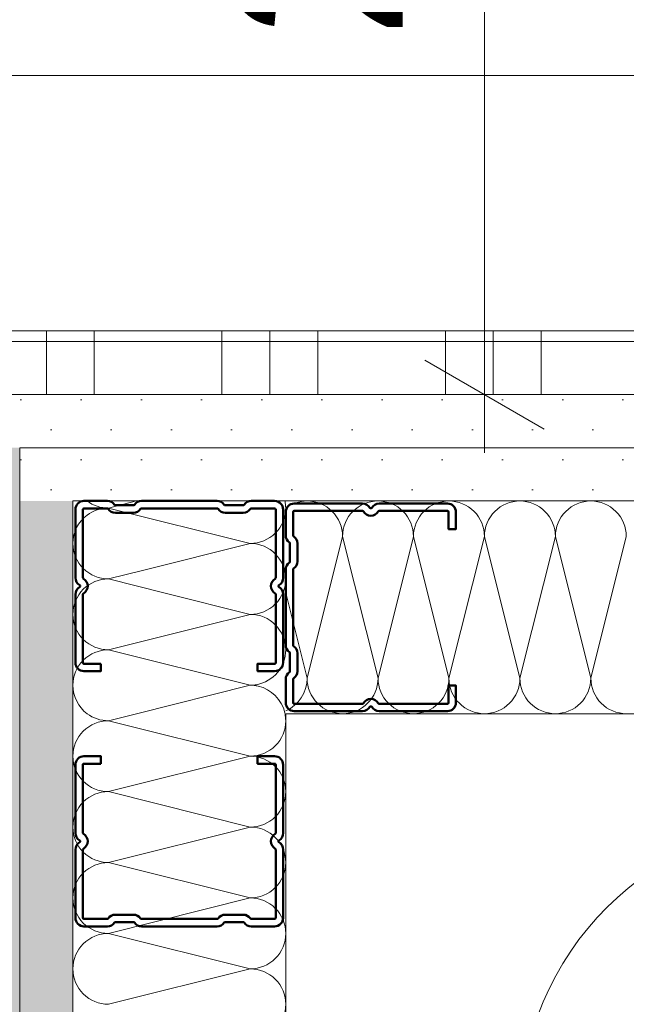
# Model space of a CAD drawing. Header units: metres. Extents: x -3.5 to 65.3, y -10.9 to 16.7.
# Tile 131 of 213: x 43.557 to 43.7, y 3.917 to 4.148. Entities that reach past the tile are written whole.
import ezdxf

# ---------------------------------------------------------------- set-up
doc = ezdxf.new("R2010")
doc.units = ezdxf.units.M
doc.header["$MEASUREMENT"] = 0
doc.linetypes.add('Wipeout_Contour', pattern=[1, 0, -1])
for name, color, linetype in [('102 - Bemaßung_ Beschriftung.Detail_ Ausschnitt', 7, 'Continuous'), ('654 - Abdeckung.Wand Belag', 7, 'Continuous'), ('660 - Unterkonstruktion.Trockenbau', 7, 'Continuous'), ('Abbruch_603 - Struktur.Bodenplatte_ Decke Roh', 7, 'Continuous'), ('Neubau_606 - Struktur.Wand Innen Ausbau', 7, 'Continuous'), ('Neubau_650 - Abdeckung.Fußboden Aufbau', 7, 'Continuous')]:
    doc.layers.add(name, color=color, linetype=linetype)
doc.styles.add('ERSTELLTER_STIL_1', font='txt')
doc.linetypes.add('Abbruch 1', pattern='A,0,[1,2022.0244.A_L5A-PL07.12_iB_2.OG Detail - WC ( 3.23 - 3.24 )1.Shx,S=0.0007936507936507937,R=0,X=0,Y=0],-0.1,0', length=0.1)
doc.dimstyles.new('ERSTELLTER_STIL__1', dxfattribs={"dimtxt": 0.04, "dimasz": 0.02128, "dimexe": 0.18, "dimexo": 0.0625, "dimgap": 0, "dimtad": 1, "dimtih": 1, "dimtoh": 1, "dimzin": 0, "dimdsep": 46, "dimtxsty": 'ERSTELLTER_STIL_1', "dimblk": 'ARROWHEAD_2', "dimblk1": 'ARROWHEAD_2', "dimblk2": 'ARROWHEAD_2', "dimcen": 0.09, "dimse1": 1, "dimse2": 1, "dimclrd": 7, "dimclre": 7, "dimclrt": 7, "dimazin": 0, "dimtfac": 1, "dimtdec": 4, "dimtmove": 0, "dimatfit": 3, "dimfxl": 1, "dimtolj": 1, "dimtzin": 0, "dimarcsym": 0})
doc.dimstyles.new('ERSTELLTER_STIL__3', dxfattribs={"dimtxt": 0.04, "dimasz": 0.02128, "dimexe": 0.18, "dimexo": 0.0625, "dimgap": 0, "dimtad": 1, "dimzin": 0, "dimdsep": 46, "dimtxsty": 'ERSTELLTER_STIL_1', "dimblk": 'ARROWHEAD_2', "dimblk1": 'ARROWHEAD_2', "dimblk2": 'ARROWHEAD_2', "dimcen": 0.09, "dimse1": 1, "dimse2": 1, "dimclrd": 7, "dimclre": 7, "dimclrt": 7, "dimazin": 0, "dimtfac": 1, "dimtdec": 4, "dimtmove": 0, "dimatfit": 3, "dimfxl": 1, "dimtolj": 1, "dimtzin": 0, "dimarcsym": 0})
doc.dimstyles.new('ERSTELLTER_STIL__5', dxfattribs={"dimtxt": 0.04, "dimasz": 0.02128, "dimexe": 0.18, "dimexo": 0.0625, "dimgap": 0, "dimtad": 1, "dimtih": 1, "dimtoh": 1, "dimzin": 0, "dimdsep": 46, "dimtxsty": 'ERSTELLTER_STIL_1', "dimblk": 'ARROWHEAD_2', "dimblk1": 'ARROWHEAD_2', "dimblk2": 'ARROWHEAD_2', "dimcen": 0.09, "dimclrd": 7, "dimclre": 7, "dimclrt": 7, "dimazin": 0, "dimtfac": 1, "dimtdec": 4, "dimtmove": 0, "dimatfit": 3, "dimfxl": 1, "dimtolj": 1, "dimtzin": 0, "dimarcsym": 0})
doc.dimstyles.new('ERSTELLTER_STIL__6', dxfattribs={"dimtxt": 0.04, "dimasz": 0.02128, "dimexe": 0.18, "dimexo": 0.0625, "dimgap": 0, "dimtad": 1, "dimzin": 0, "dimdsep": 46, "dimtxsty": 'ERSTELLTER_STIL_1', "dimblk": 'ARROWHEAD_2', "dimblk1": 'ARROWHEAD_2', "dimblk2": 'ARROWHEAD_2', "dimcen": 0.09, "dimclrd": 7, "dimclre": 7, "dimclrt": 7, "dimazin": 0, "dimtfac": 1, "dimtdec": 4, "dimtmove": 0, "dimatfit": 3, "dimfxl": 1, "dimtolj": 1, "dimtzin": 0, "dimarcsym": 0})
pattern_1 = [(45, (0, 0), (-0.007071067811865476, 0.007071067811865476), [0, -0.01])]

# ---------------------------------------------------------------- blocks, each defined once
blk = doc.blocks.new('*X74')
at = {"layer": 'Neubau_606 - Struktur.Wand Innen Ausbau', "color": 7, "linetype": 'Continuous', "lineweight": 5}
for p, q in [((43.57832130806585, 4.033346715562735), (43.58493859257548, 4.035001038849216)), ((43.57832130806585, 4.033346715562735), (43.61165464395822, 4.025013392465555)), ((43.58631143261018, 4.01867758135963), (43.61165464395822, 4.025013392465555)), ((43.59163815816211, 4.013350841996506), (43.61165464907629, 4.008346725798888)), ((43.59964473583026, 4.005344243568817), (43.61165464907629, 4.008346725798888))]:
    blk.add_line(p, q, dxfattribs=at)
for centre, radius, start, end in [((43.57832130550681, 4.041680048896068), 0.008333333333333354, 233.2713952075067, 270.0000175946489), ((43.61165464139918, 4.033346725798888), 0.008333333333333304, 1.759464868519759e-05, 11.44957628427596), ((43.57832131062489, 4.025013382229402), 0.008333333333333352, 90.0000175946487, 126.9303574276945), ((43.61165464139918, 4.033346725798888), 0.00833333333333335, 270.0000175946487, 1.75946489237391e-05), ((43.61165464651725, 4.016680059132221), 0.008333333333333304, 1.759465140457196e-05, 90.00001759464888), ((43.61165464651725, 4.016680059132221), 0.008333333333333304, 270.0000175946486, 1.759464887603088e-05), ((43.61165465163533, 4.000013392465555), 0.0083333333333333, 1.759465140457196e-05, 90.00001759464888), ((43.61165465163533, 4.000013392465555), 0.008333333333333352, 280.4767641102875, 1.759464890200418e-05), ((43.61165465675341, 3.983346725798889), 0.008333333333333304, 12.93768633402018, 77.06216510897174)]:
    blk.add_arc(centre, radius, start, end, dxfattribs=at)
blk = doc.blocks.new('*X75')
at = {"layer": 'Neubau_606 - Struktur.Wand Innen Ausbau', "color": 7, "linetype": 'Continuous', "lineweight": 5}
for p, q in [((43.57832131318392, 4.016680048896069), (43.58631143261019, 4.018677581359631)), ((43.57832131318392, 4.016680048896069), (43.59163815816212, 4.013350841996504)), ((43.578321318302, 4.000013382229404), (43.59964473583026, 4.005344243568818)), ((43.578321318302, 4.000013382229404), (43.61165465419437, 3.991680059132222)), ((43.58493860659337, 3.985001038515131), (43.61165465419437, 3.991680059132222))]:
    blk.add_line(p, q, dxfattribs=at)
for centre, radius, start, end in [((43.57832131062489, 4.025013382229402), 0.008333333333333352, 126.9303574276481, 180.0000175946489), ((43.57832131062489, 4.025013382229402), 0.008333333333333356, 180.0000175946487, 270.0000175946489), ((43.57832131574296, 4.008346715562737), 0.008333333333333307, 90.0000175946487, 180.0000175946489), ((43.57832131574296, 4.008346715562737), 0.008333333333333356, 180.0000175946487, 270.0000175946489), ((43.57832132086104, 3.99168004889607), 0.008333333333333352, 90.0000175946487, 180.0000175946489), ((43.57832132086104, 3.99168004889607), 0.008333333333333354, 180.0000175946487, 233.2713990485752), ((43.61165465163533, 4.000013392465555), 0.008333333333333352, 270.0000175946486, 280.4767641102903), ((43.61165465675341, 3.983346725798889), 0.008333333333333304, 77.0621651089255, 90.00001759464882), ((43.61165465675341, 3.983346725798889), 0.008333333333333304, 11.44957394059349, 12.93768633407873)]:
    blk.add_arc(centre, radius, start, end, dxfattribs=at)
blk = doc.blocks.new('*X76')
at = {"layer": 'Neubau_606 - Struktur.Wand Innen Ausbau', "color": 7, "linetype": 'Continuous', "lineweight": 5}
for p, q in [((43.57832132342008, 3.983346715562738), (43.58493858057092, 3.985001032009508)), ((43.57832132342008, 3.983346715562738), (43.61165465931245, 3.975013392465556)), ((43.57832132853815, 3.966680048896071), (43.61165465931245, 3.975013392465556)), ((43.57832132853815, 3.966680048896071), (43.61165466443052, 3.95834672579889)), ((43.57832133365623, 3.950013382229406), (43.61165466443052, 3.95834672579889)), ((43.57832133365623, 3.950013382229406), (43.6116546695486, 3.941680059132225)), ((43.5783213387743, 3.93334671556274), (43.6116546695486, 3.941680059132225)), ((43.5783213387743, 3.93334671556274), (43.61165467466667, 3.925013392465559)), ((43.57832134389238, 3.916680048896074), (43.61165467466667, 3.925013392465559))]:
    blk.add_line(p, q, dxfattribs=at)
for centre, radius, start, end in [((43.57832132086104, 3.99168004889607), 0.008333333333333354, 233.271412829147, 270.0000175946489), ((43.61165465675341, 3.983346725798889), 0.008333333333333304, 1.759464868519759e-05, 11.4494163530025), ((43.57832132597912, 3.975013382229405), 0.008333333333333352, 90.0000175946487, 180.0000175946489), ((43.61165465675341, 3.983346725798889), 0.00833333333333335, 270.0000175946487, 1.75946489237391e-05), ((43.57832132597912, 3.975013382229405), 0.008333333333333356, 180.0000175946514, 270.0000175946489), ((43.61165466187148, 3.966680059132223), 0.008333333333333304, 1.759464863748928e-05, 90.00001759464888), ((43.57832133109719, 3.958346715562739), 0.008333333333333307, 90.0000175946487, 180.0000175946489), ((43.61165466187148, 3.966680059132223), 0.008333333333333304, 270.0000175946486, 1.759464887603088e-05), ((43.57832133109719, 3.958346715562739), 0.008333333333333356, 180.0000175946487, 270.0000175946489), ((43.61165466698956, 3.950013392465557), 0.0083333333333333, 1.759465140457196e-05, 90.00001759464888), ((43.57832133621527, 3.941680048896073), 0.008333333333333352, 90.0000175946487, 180.0000175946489), ((43.61165466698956, 3.950013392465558), 0.008333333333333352, 270.0000175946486, 1.759464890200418e-05), ((43.57832133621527, 3.941680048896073), 0.008333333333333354, 180.0000175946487, 270.0000175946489), ((43.61165467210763, 3.933346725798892), 0.008333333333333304, 1.759464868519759e-05, 90.00001759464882), ((43.57832134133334, 3.925013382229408), 0.008333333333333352, 90.0000175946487, 180.0000175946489), ((43.61165467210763, 3.933346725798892), 0.00833333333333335, 270.0000175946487, 1.75946489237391e-05), ((43.57832134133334, 3.925013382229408), 0.008333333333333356, 180.0000175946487, 270.0000175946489), ((43.61165467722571, 3.916680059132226), 0.008333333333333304, 1.759464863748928e-05, 90.00001759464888), ((43.61165467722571, 3.916680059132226), 0.008333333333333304, 270.0000175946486, 1.759464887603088e-05)]:
    blk.add_arc(centre, radius, start, end, dxfattribs=at)
blk = doc.blocks.new('*X89')
at = {"layer": 'Neubau_606 - Struktur.Wand Innen Ausbau', "color": 7, "linetype": 'Continuous', "lineweight": 5}
for p, q in [((43.63334500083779, 4.026667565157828), (43.62501157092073, 3.993334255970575)), ((43.63334500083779, 4.026667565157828), (43.64167823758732, 3.993334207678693)), ((43.65001166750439, 4.026667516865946), (43.64167823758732, 3.993334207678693)), ((43.65001166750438, 4.026667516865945), (43.65834490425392, 3.993334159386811)), ((43.66667833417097, 4.026667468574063), (43.65834490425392, 3.993334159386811)), ((43.66667833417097, 4.026667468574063), (43.67501157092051, 3.993334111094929)), ((43.68334500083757, 4.026667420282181), (43.67501157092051, 3.993334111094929)), ((43.68334500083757, 4.026667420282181), (43.69167823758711, 3.993334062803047)), ((43.70001166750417, 4.0266673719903), (43.69167823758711, 3.993334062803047)), ((43.61998798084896, 4.013428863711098), (43.62501157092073, 3.993334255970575))]:
    blk.add_line(p, q, dxfattribs=at)
for centre, radius, start, end in [((43.62501166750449, 4.026667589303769), 0.008333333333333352, 89.99983398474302, 127.0737944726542), ((43.62501166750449, 4.026667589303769), 0.008333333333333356, 359.9998339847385, 89.99983398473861), ((43.64167833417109, 4.026667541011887), 0.008333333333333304, 89.99983398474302, 179.9998339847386), ((43.64167833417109, 4.026667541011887), 0.008333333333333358, 359.9998339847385, 89.99983398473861), ((43.65834500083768, 4.026667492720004), 0.008333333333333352, 89.99983398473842, 179.9998339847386), ((43.65834500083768, 4.026667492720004), 0.008333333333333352, 359.9998339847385, 89.99983398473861), ((43.67501166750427, 4.026667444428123), 0.008333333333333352, 89.99983398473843, 179.9998339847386), ((43.67501166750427, 4.026667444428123), 0.008333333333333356, 359.9998339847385, 89.99983398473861), ((43.69167833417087, 4.02666739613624), 0.008333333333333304, 89.99983398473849, 179.9998339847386), ((43.69167833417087, 4.02666739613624), 0.008333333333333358, 359.9998339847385, 89.99983398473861), ((43.61667823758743, 3.993334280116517), 0.008333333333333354, 293.4013936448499, 359.9998339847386), ((43.63334490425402, 3.993334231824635), 0.008333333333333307, 179.9998339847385, 269.9998339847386), ((43.63334490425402, 3.993334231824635), 0.008333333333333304, 269.999833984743, 359.9998339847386), ((43.65001157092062, 3.993334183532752), 0.008333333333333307, 179.9998339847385, 269.9998339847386), ((43.65001157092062, 3.993334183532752), 0.008333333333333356, 269.9998339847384, 359.9998339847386), ((43.66667823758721, 3.99333413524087), 0.008333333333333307, 179.9998339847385, 269.9998339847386), ((43.66667823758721, 3.99333413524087), 0.008333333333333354, 269.9998339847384, 359.9998339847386), ((43.68334490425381, 3.993334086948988), 0.008333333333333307, 179.9998339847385, 269.9998339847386), ((43.68334490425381, 3.993334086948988), 0.008333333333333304, 269.9998339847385, 359.9998339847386), ((43.7000115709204, 3.993334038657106), 0.008333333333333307, 179.9998339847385, 269.9998339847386)]:
    blk.add_arc(centre, radius, start, end, dxfattribs=at)
blk = doc.blocks.new('*X160')
at = {"layer": '654 - Abdeckung.Wand Belag', "color": 7, "linetype": 'Continuous', "lineweight": 5}
for p, q in [((43.56374999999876, 4.075001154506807), (43.56374999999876, 4.060001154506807)), ((43.57499999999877, 4.075001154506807), (43.57499999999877, 4.060001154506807)), ((43.60499999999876, 4.075001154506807), (43.60499999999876, 4.060001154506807)), ((43.61624999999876, 4.075001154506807), (43.61624999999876, 4.060001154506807)), ((43.62749999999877, 4.075001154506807), (43.62749999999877, 4.060001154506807)), ((43.65749999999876, 4.075001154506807), (43.65749999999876, 4.060001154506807)), ((43.66874999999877, 4.075001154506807), (43.66874999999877, 4.060001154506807)), ((43.67999999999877, 4.075001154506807), (43.67999999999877, 4.060001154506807)), ((43.54498820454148, 4.072500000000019), (43.57499999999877, 4.072500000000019)), ((43.57499999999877, 4.072500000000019), (43.62749999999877, 4.072500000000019)), ((43.62749999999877, 4.072500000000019), (43.67999999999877, 4.072500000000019)), ((43.67999999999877, 4.072500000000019), (43.73249999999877, 4.072500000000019))]:
    blk.add_line(p, q, dxfattribs=at)
blk = doc.blocks.new('*D205')
at = {"layer": '102 - Bemaßung_ Beschriftung.Detail_ Ausschnitt', "color": 7, "linetype": 'Continuous', "lineweight": 5}
for p, q in [((43.20998899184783, 4.113998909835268), (43.20998899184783, 4.155998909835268)), ((43.54498796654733, 4.113998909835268), (43.54498796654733, 4.155998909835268)), ((43.21807189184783, 4.148998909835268), (43.20190609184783, 4.120998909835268)), ((43.53690506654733, 4.120998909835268), (43.55307086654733, 4.148998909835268)), ((43.20998899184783, 4.134998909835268), (43.54498796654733, 4.134998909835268)), ((43.54498796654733, 4.134998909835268), (43.55867996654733, 4.134998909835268))]:
    blk.add_line(p, q, dxfattribs=at)
at = {"layer": '102 - Bemaßung_ Beschriftung.Detail_ Ausschnitt', "color": 7, "lineweight": 5, "insert": (43.33711717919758, 4.142313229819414), "char_height": 0.04, "attachment_point": 7, "style": 'ERSTELLTER_STIL_1'}
blk.add_mtext('\\A1;{\\pql;\\fArial|b0|i0|c0|p38;33\\fArial|b0|i0|c0|p38;\\A1{\\H.66x;\\S5^  ;}}', dxfattribs=at)
blk = doc.blocks.new('ARROWHEAD_2')
at = {"color": 0, "linetype": 'Continuous', "lineweight": 0}
for p, q in [((-0.3781315, -0.655), (0.3781315, 0.655)), ((0, 0), (-1, 0))]:
    blk.add_line(p, q, dxfattribs=at)
blk = doc.blocks.new('*D347')
at = {"layer": '102 - Bemaßung_ Beschriftung.Detail_ Ausschnitt', "color": 7, "linetype": 'Continuous', "lineweight": 5}
for p, q in [((44.15598810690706, 3.993083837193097), (44.18398810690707, 3.976918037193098)), ((44.16998810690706, 3.809998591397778), (44.16998810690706, 3.985001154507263)), ((44.15598810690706, 3.818081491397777), (44.18398810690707, 3.801915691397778)), ((44.19098810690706, 3.809998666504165), (44.14898810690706, 3.809998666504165)), ((44.16998810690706, 3.794998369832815), (44.16998810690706, 3.809998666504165))]:
    blk.add_line(p, q, dxfattribs=at)
at = {"layer": '102 - Bemaßung_ Beschriftung.Detail_ Ausschnitt', "color": 7, "lineweight": 5, "insert": (44.16242254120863, 3.857128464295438), "char_height": 0.04, "attachment_point": 7, "rotation": 90, "style": 'ERSTELLTER_STIL_1'}
blk.add_mtext('\\A1;{\\pql;\\fArial|b0|i0|c0|p38;17\\fArial|b0|i0|c0|p38;\\A1{\\H.66x;\\S5^  ;}}', dxfattribs=at)
blk = doc.blocks.new('*D348')
at = {"layer": '102 - Bemaßung_ Beschriftung.Detail_ Ausschnitt', "color": 7, "linetype": 'Continuous', "lineweight": 5}
for p, q in [((44.15598810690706, 4.068081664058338), (44.18398810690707, 4.051915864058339)), ((44.19098810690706, 4.059998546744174), (44.14898810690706, 4.059998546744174)), ((44.16998810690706, 3.985000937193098), (44.16998810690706, 4.059998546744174)), ((44.15598810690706, 3.993083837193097), (44.18398810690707, 3.976918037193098)), ((44.19098810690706, 3.985001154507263), (44.14898810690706, 3.985001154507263)), ((44.16998810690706, 3.809998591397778), (44.16998810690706, 3.985001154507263))]:
    blk.add_line(p, q, dxfattribs=at)
at = {"layer": '102 - Bemaßung_ Beschriftung.Detail_ Ausschnitt', "color": 7, "lineweight": 5, "insert": (44.16242254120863, 3.997305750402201), "char_height": 0.04, "attachment_point": 7, "rotation": 90, "style": 'ERSTELLTER_STIL_1'}
blk.add_mtext('\\A1;{\\pql;\\fArial|b0|i0|c0|p38;7\\fArial|b0|i0|c0|p38;\\A1{\\H.66x;\\S5^  ;}}', dxfattribs=at)
at = {"color": 254, "linetype": 'Wipeout_Contour', "lineweight": 0, "ltscale": 177.3106325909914}
blk.add_wipeout([(44.16948810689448, 3.9898057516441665), (44.16948810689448, 4.055193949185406), (44.1144881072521, 4.055193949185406), (44.1144881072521, 3.9898057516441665)], dxfattribs=at).dxf.layer = '102 - Bemaßung_ Beschriftung.Detail_ Ausschnitt'
blk = doc.blocks.new('*D393')
at = {"layer": '102 - Bemaßung_ Beschriftung.Detail_ Ausschnitt', "color": 7, "linetype": 'Continuous', "lineweight": 5}
for p, q in [((43.6666850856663, 4.307998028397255), (43.6666850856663, 4.321690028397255)), ((43.6806850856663, 4.299915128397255), (43.6526850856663, 4.316080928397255)), ((43.6876850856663, 4.307998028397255), (43.6456850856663, 4.307998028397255)), ((43.6666850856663, 4.0600011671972), (43.6666850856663, 4.307998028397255)), ((43.6526850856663, 4.0680840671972), (43.6806850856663, 4.0519182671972)), ((43.6876850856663, 4.0600011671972), (43.6456850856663, 4.0600011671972)), ((43.6666850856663, 4.0463091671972), (43.6666850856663, 4.0600011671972))]:
    blk.add_line(p, q, dxfattribs=at)
at = {"layer": '102 - Bemaßung_ Beschriftung.Detail_ Ausschnitt', "color": 7, "lineweight": 5, "insert": (43.65911951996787, 4.143628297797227), "char_height": 0.04, "attachment_point": 7, "rotation": 90, "style": 'ERSTELLTER_STIL_1'}
blk.add_mtext('\\A1;{\\pql;\\fArial|b0|i0|c0|p38;24\\fArial|b0|i0|c0|p38;\\A1{\\H.66x;\\S8^  ;}}', dxfattribs=at)
blk = doc.blocks.new('*D447')
at = {"layer": '102 - Bemaßung_ Beschriftung.Detail_ Ausschnitt', "color": 7, "linetype": 'Continuous', "lineweight": 5}
for p, q in [((43.74498906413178, 3.744061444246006), (43.74498906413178, 3.889997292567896)), ((47.27, 3.744061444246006), (47.27, 3.786061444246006)), ((43.75307189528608, 3.779061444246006), (43.73690609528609, 3.751061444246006)), ((47.27808289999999, 3.779061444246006), (47.2619171, 3.751061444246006)), ((40.16499818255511, 3.765061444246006), (43.74498906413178, 3.765061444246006)), ((43.74498899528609, 3.765061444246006), (47.27, 3.765061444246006))]:
    blk.add_line(p, q, dxfattribs=at)
at = {"color": 254, "linetype": 'Wipeout_Contour', "lineweight": 0, "ltscale": 182.6718174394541}
blk.add_wipeout([(45.43676609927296, 3.7655614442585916), (45.57822290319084, 3.7655614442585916), (45.57822290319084, 3.820561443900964), (45.43676609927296, 3.820561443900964)], dxfattribs=at).dxf.layer = '102 - Bemaßung_ Beschriftung.Detail_ Ausschnitt'
at = {"layer": '102 - Bemaßung_ Beschriftung.Detail_ Ausschnitt', "color": 7, "lineweight": 5, "insert": (45.44426610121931, 3.765299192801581), "char_height": 0.04, "attachment_point": 7, "style": 'ERSTELLTER_STIL_1'}
blk.add_mtext('\\A1;{\\pql;\\fArial|b0|i0|c0|p38;3,52\\fArial|b0|i0|c0|p38;\\A1{\\H.66x;\\S5^  ;}}', dxfattribs=at)
blk = doc.blocks.new('*D454')
at = {"layer": '102 - Bemaßung_ Beschriftung.Detail_ Ausschnitt', "color": 7, "linetype": 'Continuous', "lineweight": 5}
for p, q in [((43.46495568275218, 4.068084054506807), (43.49295568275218, 4.051918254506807)), ((44.3699881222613, 4.060001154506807), (43.45795568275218, 4.060001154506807)), ((43.47895568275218, 3.719998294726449), (43.47895568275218, 4.060001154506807)), ((43.46495568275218, 3.728081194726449), (43.49295568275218, 3.711915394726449)), ((43.96498963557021, 3.719998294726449), (43.45795568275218, 3.719998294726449))]:
    blk.add_line(p, q, dxfattribs=at)
at = {"color": 254, "linetype": 'Wipeout_Contour', "lineweight": 0, "ltscale": 174.5102084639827}
blk.add_wipeout([(43.47845568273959, 3.85214532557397), (43.47845568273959, 3.927854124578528), (43.42345568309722, 3.927854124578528), (43.42345568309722, 3.85214532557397)], dxfattribs=at).dxf.layer = '102 - Bemaßung_ Beschriftung.Detail_ Ausschnitt'
at = {"layer": '102 - Bemaßung_ Beschriftung.Detail_ Ausschnitt', "color": 7, "lineweight": 5, "insert": (43.47095568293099, 3.859645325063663), "char_height": 0.04, "attachment_point": 7, "rotation": 90, "style": 'ERSTELLTER_STIL_1'}
blk.add_mtext('\\A1;{\\pql;\\fArial|b0|i0|c0|p38;34}', dxfattribs=at)
blk = doc.blocks.new('*D455')
at = {"layer": '102 - Bemaßung_ Beschriftung.Detail_ Ausschnitt', "color": 7, "linetype": 'Continuous', "lineweight": 5}
for p, q in [((43.47895568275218, 5.76), (43.47895568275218, 5.773692)), ((43.49295568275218, 5.7519171), (43.46495568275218, 5.7680829)), ((43.49995568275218, 5.76), (43.45795568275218, 5.76)), ((43.47895568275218, 4.060001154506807), (43.47895568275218, 5.76)), ((43.46495568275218, 4.068084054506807), (43.49295568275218, 4.051918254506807)), ((44.3699881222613, 4.060001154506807), (43.45795568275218, 4.060001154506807))]:
    blk.add_line(p, q, dxfattribs=at)
at = {"color": 254, "linetype": 'Wipeout_Contour', "lineweight": 0, "ltscale": 174.9211248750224}
blk.add_wipeout([(43.47845568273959, 4.849288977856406), (43.47845568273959, 4.970712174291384), (43.42345568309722, 4.970712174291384), (43.42345568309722, 4.849288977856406)], dxfattribs=at).dxf.layer = '102 - Bemaßung_ Beschriftung.Detail_ Ausschnitt'
at = {"layer": '102 - Bemaßung_ Beschriftung.Detail_ Ausschnitt', "color": 7, "lineweight": 5, "insert": (43.47095568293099, 4.85678897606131), "char_height": 0.04, "attachment_point": 7, "rotation": 90, "style": 'ERSTELLTER_STIL_1'}
blk.add_mtext('\\A1;{\\pql;\\fArial|b0|i0|c0|p38;1,70}', dxfattribs=at)
blk = doc.blocks.new('*D469')
at = {"layer": '102 - Bemaßung_ Beschriftung.Detail_ Ausschnitt', "color": 7, "linetype": 'Continuous', "lineweight": 5}
for p, q in [((43.54498819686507, 4.113998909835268), (43.54498819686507, 4.155998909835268)), ((44.3699881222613, 4.113998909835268), (44.3699881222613, 4.155998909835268)), ((43.55307109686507, 4.148998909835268), (43.53690529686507, 4.120998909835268)), ((44.3780710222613, 4.148998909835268), (44.3619052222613, 4.120998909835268)), ((43.53129619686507, 4.134998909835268), (43.54498819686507, 4.134998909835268)), ((43.54498819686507, 4.134998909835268), (44.3699881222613, 4.134998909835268))]:
    blk.add_line(p, q, dxfattribs=at)
at = {"layer": '102 - Bemaßung_ Beschriftung.Detail_ Ausschnitt', "color": 7, "lineweight": 5, "insert": (43.91711685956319, 4.142340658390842), "char_height": 0.04, "attachment_point": 7, "style": 'ERSTELLTER_STIL_1'}
blk.add_mtext('\\A1;{\\pql;\\fArial|b0|i0|c0|p38;82\\fArial|b0|i0|c0|p38;\\A1{\\H.66x;\\S5^  ;}}', dxfattribs=at)
at = {"color": 254, "linetype": 'Wipeout_Contour', "lineweight": 0, "ltscale": 176.627746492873}
blk.add_wipeout([(43.9096168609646, 4.135498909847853), (44.00535945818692, 4.135498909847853), (44.00535945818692, 4.190498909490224), (43.9096168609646, 4.190498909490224)], dxfattribs=at).dxf.layer = '102 - Bemaßung_ Beschriftung.Detail_ Ausschnitt'

msp = doc.modelspace()

# ---------------------------------------------------------------- hatches: boundary and pattern name
at = {"layer": 'Neubau_606 - Struktur.Wand Innen Ausbau', "linetype": 'Continuous', "lineweight": 0, "true_color": 0x000000}
h = msp.add_hatch(dxfattribs=at)
h.set_pattern_fill('Gips_0001', color=18, style=0, pattern_type=2)
h.set_pattern_definition(pattern_1)
h.paths.add_polyline_path([(43.5574879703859, 4.047501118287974), (44.36998812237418, 4.047498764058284), (44.36998812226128, 4.059998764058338), (43.55748796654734, 4.060001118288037)])
h = msp.add_hatch(dxfattribs=at)
h.set_pattern_fill('Gips_0001', color=18, style=0, pattern_type=2)
h.set_pattern_definition(pattern_1)
h.paths.add_polyline_path([(43.5449879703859, 4.047501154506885), (43.5449891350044, 0.2550000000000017), (43.5574891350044, 0.2550000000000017), (43.5574879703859, 4.047501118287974)])
h = msp.add_hatch(dxfattribs=at)
h.set_pattern_fill('Gips_0001', color=18, style=0, pattern_type=2)
h.set_pattern_definition(pattern_1)
h.paths.add_polyline_path([(43.56998797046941, 4.04750108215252), (43.55748797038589, 4.047501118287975), (43.56998797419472, 4.035001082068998)])
h = msp.add_hatch(dxfattribs=at)
h.set_pattern_fill('Gips_0001', color=18, style=0, pattern_type=2)
h.set_pattern_definition(pattern_1)
h.paths.add_polyline_path([(43.5574879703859, 4.047501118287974), (43.55748797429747, 4.035001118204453), (43.56998797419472, 4.035001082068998)])
h = msp.add_hatch(dxfattribs=at)
h.set_pattern_fill('Gips_0001', color=18, style=0, pattern_type=2)
h.set_pattern_definition(pattern_1)
h.paths.add_polyline_path([(43.56998797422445, 4.035001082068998), (44.38248812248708, 4.034998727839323), (44.38248812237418, 4.047498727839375), (43.5699879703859, 4.047501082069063)])
h = msp.add_hatch(dxfattribs=at)
h.set_pattern_fill('Gips_0001', color=18, style=0, pattern_type=2)
h.set_pattern_definition(pattern_1)
h.paths.add_polyline_path([(43.56998799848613, 4.035001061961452), (43.55748797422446, 4.035001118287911), (43.55748915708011, 0.2550000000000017), (43.56998912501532, 0.2550000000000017)])
at = {"layer": 'Neubau_650 - Abdeckung.Fußboden Aufbau', "linetype": 'Continuous', "lineweight": 13, "true_color": 0xafafaf}
h = msp.add_hatch(dxfattribs=at)
h.set_pattern_fill('Raster_60x60_Fuge_2mm_0001', color=253, style=0, pattern_type=2)
h.set_pattern_definition([(0, (42.60998891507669, 4.910000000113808), (0, 0.602), []), (90, (42.60998891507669, 4.910000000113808), (-0.602, 0), [])])
h.paths.add_polyline_path([(44.36998810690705, 5.759999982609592), (42.22498899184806, 5.759999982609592), (42.22498899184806, 3.934998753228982), (43.54498810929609, 3.934998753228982), (43.54498812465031, 4.0600011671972), (44.36998812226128, 4.0600011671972)])

# ---------------------------------------------------------------- linework, layer by layer
at = {"layer": '654 - Abdeckung.Wand Belag', "color": 7, "linetype": 'Continuous', "lineweight": 5, "flags": 128}
for points in [[(44.3549881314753, 4.075001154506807), (43.54498820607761, 4.075001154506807)], [(43.54498819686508, 4.060001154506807), (44.35498812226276, 4.060001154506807)]]:
    msp.add_lwpolyline(points, dxfattribs=at)
at = {"layer": 'Abbruch_603 - Struktur.Bodenplatte_ Decke Roh', "color": 7, "linetype": 'Abbruch 1', "lineweight": 18}
msp.add_arc((43.74498899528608, 3.889997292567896), 0.07000000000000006, 90, 180, dxfattribs=at)
at = {"layer": 'Neubau_606 - Struktur.Wand Innen Ausbau', "color": 1, "linetype": 'Continuous', "lineweight": 5}
for p, q in [((43.5574879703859, 4.047501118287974), (43.55748797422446, 4.035001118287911)), ((43.5699879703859, 4.047501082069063), (43.5574879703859, 4.047501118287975)), ((44.38248812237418, 4.047498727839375), (43.5699879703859, 4.047501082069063)), ((43.55748797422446, 4.035001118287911), (43.5574891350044, 0.2550000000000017)), ((43.61998797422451, 4.035000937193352), (43.56998797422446, 4.035001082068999)), ((43.56998797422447, 4.035001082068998), (43.5699879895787, 3.985001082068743)), ((43.61998797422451, 4.035000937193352), (43.56998797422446, 4.035001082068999)), ((44.38248812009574, 4.034998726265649), (43.61998797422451, 4.035000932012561)), ((43.5699879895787, 3.985001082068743), (43.56998899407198, 0.7099822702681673))]:
    msp.add_line(p, q, dxfattribs=at)
at = {"layer": 'Neubau_606 - Struktur.Wand Innen Ausbau', "color": 1, "linetype": 'Continuous', "lineweight": 5, "flags": 128}
for points in [[(44.36998812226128, 4.059998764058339), (43.55748796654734, 4.060001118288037)], [(43.61998899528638, 0.7099822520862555), (43.61998798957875, 3.985000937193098)], [(43.61998798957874, 3.985000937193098), (44.39498812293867, 3.984998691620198)]]:
    msp.add_lwpolyline(points, dxfattribs=at)
at = {"layer": 'Neubau_650 - Abdeckung.Fußboden Aufbau', "color": 1, "linetype": 'Continuous', "lineweight": 13, "flags": 128}
msp.add_lwpolyline([(44.36998810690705, 5.759999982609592), (44.36998812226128, 4.0600011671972), (43.54498812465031, 4.0600011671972), (43.54498810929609, 3.934998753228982), (43.20998892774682, 3.934998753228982)], dxfattribs=at)

# ---------------------------------------------------------------- block references
at = {"layer": '654 - Abdeckung.Wand Belag', "color": 7, "lineweight": 5}
msp.add_blockref('*X160', (0, 0), dxfattribs=at)
at = {"layer": 'Neubau_606 - Struktur.Wand Innen Ausbau', "color": 1, "lineweight": 13}
for name in ['*X74', '*X89', '*X75', '*X76']:
    msp.add_blockref(name, (0, 0), dxfattribs=at)

# ---------------------------------------------------------------- dimensions: what is measured, and where the dimension line sits
at = {"layer": '102 - Bemaßung_ Beschriftung.Detail_ Ausschnitt', "color": 7, "linetype": 'Continuous', "lineweight": 5}
dim = msp.add_linear_dim(base=(43.54498796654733, 4.134998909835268), p1=(43.20998899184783, 3.934998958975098), p2=(43.54498796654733, 4.060001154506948), dimstyle='ERSTELLTER_STIL__1', dxfattribs=at)
dim.commit()
dim.dimension.update_dxf_attribs({"geometry": '*D205', "text_midpoint": (43.4216349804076, 4.162998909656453), "dimtype": 160})
dim = msp.add_linear_dim(base=(44.16998810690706, 3.985000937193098), p1=(43.56998804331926, 3.809998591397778), p2=(43.61998798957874, 3.985000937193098), angle=90, dimstyle='ERSTELLTER_STIL__3', dxfattribs=at)
dim.commit()
dim.dimension.update_dxf_attribs({"geometry": '*D347', "text_midpoint": (44.14198810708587, 3.941646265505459), "dimtype": 160, "text_rotation": 90})

# ---------------------------------------------------------------- next in the draw order: dimensions: what is measured, and where the dimension line sits
dim = msp.add_linear_dim(base=(44.16998810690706, 4.059998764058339), p1=(43.61998798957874, 3.985000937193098), p2=(44.36998812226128, 4.059998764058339), angle=90, dimstyle='ERSTELLTER_STIL__3', dxfattribs=at)
dim.commit()
dim.dimension.update_dxf_attribs({"geometry": '*D348', "text_midpoint": (44.14198810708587, 4.066576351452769), "dimtype": 160, "text_rotation": 90})

# ---------------------------------------------------------------- next in the draw order: dimensions: what is measured, and where the dimension line sits
dim = msp.add_linear_dim(base=(43.6666850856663, 4.307998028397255), p1=(43.54498812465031, 4.0600011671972), p2=(43.21198902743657, 4.307998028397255), angle=90, dimstyle='ERSTELLTER_STIL__3', dxfattribs=at)
dim.commit()
dim.dimension.update_dxf_attribs({"geometry": '*D393', "text_midpoint": (43.63868508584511, 4.228146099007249), "dimtype": 160, "text_rotation": 90})
dim = msp.add_linear_dim(base=(47.27, 3.765061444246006), p1=(43.74498899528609, 3.889997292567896), p2=(47.27, 2.978955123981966), dimstyle='ERSTELLTER_STIL__5', dxfattribs=at)
dim.commit()
dim.dimension.update_dxf_attribs({"geometry": '*D447', "text_midpoint": (45.55024269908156, 3.793061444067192), "dimtype": 160})

# ---------------------------------------------------------------- next in the draw order: dimensions: what is measured, and where the dimension line sits
dim = msp.add_linear_dim(base=(43.47895568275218, 4.060001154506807), p1=(43.96498963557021, 3.719998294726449), p2=(44.3699881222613, 4.060001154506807), angle=90, dimstyle='ERSTELLTER_STIL__6', dxfattribs=at)
dim.commit()
dim.dimension.update_dxf_attribs({"geometry": '*D454', "text_midpoint": (43.45095568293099, 3.890139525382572), "dimtype": 160, "text_rotation": 90})

# ---------------------------------------------------------------- next in the draw order: linework, layer by layer
at = {"layer": '660 - Unterkonstruktion.Trockenbau', "color": 7, "linetype": 'Continuous', "lineweight": 50, "flags": 128}
for points in [[(43.57658797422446, 3.996751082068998), (43.57658797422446, 3.995001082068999), (43.57258797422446, 3.995001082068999, -0.414213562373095), (43.57058797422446, 3.997001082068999), (43.57058797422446, 4.013052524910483, -0.267949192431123), (43.57158797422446, 4.014784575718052, 0.5773502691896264), (43.57158797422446, 4.015217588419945, -0.267949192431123), (43.57058797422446, 4.016949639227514), (43.57058797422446, 4.033001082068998, -0.414213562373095), (43.57258797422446, 4.035001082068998), (43.57808797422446, 4.035001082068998, -0.2504916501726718), (43.57975093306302, 4.03411219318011, 0.2504916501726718), (43.57995880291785, 4.034001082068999), (43.58421714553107, 4.034001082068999, 0.2504916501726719), (43.5844250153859, 4.03411219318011, -0.2504916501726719), (43.58608797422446, 4.035001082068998), (43.60388797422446, 4.035001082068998, -0.2504916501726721), (43.60555093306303, 4.03411219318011, 0.2504916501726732), (43.60575880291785, 4.034001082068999), (43.61001714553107, 4.034001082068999, 0.2504916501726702), (43.61022501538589, 4.03411219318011, -0.2504916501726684), (43.61188797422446, 4.035001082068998), (43.61738797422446, 4.035001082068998, -0.4142135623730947), (43.61938797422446, 4.033001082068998), (43.61938797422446, 4.016949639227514, -0.2679491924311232), (43.61838797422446, 4.015217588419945, 0.5773502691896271), (43.61838797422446, 4.014784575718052, -0.2679491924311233), (43.61938797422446, 4.013052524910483), (43.61938797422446, 3.997001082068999, -0.414213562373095), (43.61738797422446, 3.995001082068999), (43.61338797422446, 3.995001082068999), (43.61338797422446, 3.996751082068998), (43.61738797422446, 3.996751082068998, 0.414213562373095), (43.61763797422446, 3.997001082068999), (43.61763797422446, 4.013052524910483, 0.2679491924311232), (43.61751297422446, 4.01326903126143, -0.5773502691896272), (43.61751297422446, 4.016733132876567, 0.2679491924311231), (43.61763797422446, 4.016949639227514), (43.61763797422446, 4.033001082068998, 0.414213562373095), (43.61738797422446, 4.033251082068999), (43.61188797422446, 4.033251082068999, 0.25049165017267), (43.61168010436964, 4.033139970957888, -0.2504916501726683), (43.61001714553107, 4.032251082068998), (43.60575880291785, 4.032251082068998, -0.250491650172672), (43.60409584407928, 4.033139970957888, 0.2504916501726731), (43.60388797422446, 4.033251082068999), (43.58608797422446, 4.033251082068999, 0.2504916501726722), (43.58588010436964, 4.033139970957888, -0.2504916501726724), (43.58421714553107, 4.032251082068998), (43.57995880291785, 4.032251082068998, -0.2504916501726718), (43.57829584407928, 4.033139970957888, 0.2504916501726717), (43.57808797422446, 4.033251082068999), (43.57258797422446, 4.033251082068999, 0.414213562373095), (43.57233797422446, 4.033001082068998), (43.57233797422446, 4.016949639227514, 0.2679491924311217), (43.57246297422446, 4.016733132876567, -0.5773502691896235), (43.57246297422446, 4.01326903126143, 0.2679491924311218), (43.57233797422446, 4.013052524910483), (43.57233797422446, 3.997001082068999, 0.4142135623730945), (43.57258797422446, 3.996751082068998)], [(43.65823811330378, 3.991601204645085), (43.65998811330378, 3.99160121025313), (43.65998812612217, 3.987601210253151, -0.414213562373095), (43.65798813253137, 3.985601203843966), (43.64193668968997, 3.985601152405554, -0.267949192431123), (43.64020463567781, 3.986601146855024, 0.5773502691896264), (43.63977162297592, 3.986601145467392, -0.267949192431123), (43.63803957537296, 3.985601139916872), (43.62198813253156, 3.98560108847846, -0.414213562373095), (43.61998812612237, 3.987601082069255), (43.61998810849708, 3.993101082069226, -0.2504916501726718), (43.62087699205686, 3.994764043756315, 0.2504916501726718), (43.62098810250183, 3.994971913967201), (43.62098808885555, 3.999230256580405, 0.2504916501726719), (43.6208769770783, 3.999438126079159, -0.2504916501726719), (43.6199880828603, 4.001101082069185), (43.61998802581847, 4.018901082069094, -0.2504916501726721), (43.62087690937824, 4.020564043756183, 0.2504916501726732), (43.62098801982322, 4.020771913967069), (43.62098800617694, 4.025030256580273, 0.2504916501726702), (43.62087689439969, 4.025238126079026, -0.2504916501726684), (43.61998800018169, 4.026901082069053), (43.61998798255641, 4.032401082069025, -0.4142135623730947), (43.6219879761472, 4.034401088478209), (43.6380394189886, 4.034401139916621, -0.2679491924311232), (43.63977147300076, 4.033401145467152, 0.5773502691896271), (43.64020448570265, 4.033401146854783, -0.2679491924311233), (43.64193653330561, 4.034401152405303), (43.65798797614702, 4.034401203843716, -0.414213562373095), (43.6599879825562, 4.032401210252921), (43.65998799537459, 4.028401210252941), (43.6582379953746, 4.028401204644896), (43.65823798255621, 4.032401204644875, 0.414213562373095), (43.65798798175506, 4.032651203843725), (43.64193653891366, 4.032651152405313, 0.2679491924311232), (43.64172003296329, 4.032526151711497, -0.5773502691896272), (43.63825593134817, 4.032526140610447, 0.2679491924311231), (43.63803942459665, 4.03265113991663), (43.62198798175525, 4.032651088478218, 0.414213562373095), (43.6217379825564, 4.03240108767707), (43.62173800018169, 4.026901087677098, 0.25049165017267), (43.62184911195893, 4.026693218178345, -0.2504916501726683), (43.62273800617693, 4.025030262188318), (43.6227380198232, 4.020771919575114, -0.250491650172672), (43.62184913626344, 4.019108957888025, 0.2504916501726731), (43.62173802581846, 4.018901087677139), (43.6217380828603, 4.001101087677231, 0.2504916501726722), (43.62184919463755, 4.000893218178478, -0.2504916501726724), (43.62273808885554, 3.999230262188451), (43.62273810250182, 3.994971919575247, -0.2504916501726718), (43.62184921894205, 3.993308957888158, 0.2504916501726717), (43.62173810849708, 3.993101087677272), (43.62173812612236, 3.9876010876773, 0.414213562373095), (43.62198812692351, 3.987351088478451), (43.63803956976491, 3.987351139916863, 0.2679491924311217), (43.63825607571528, 3.987476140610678, -0.5773502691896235), (43.64172017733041, 3.987476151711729, 0.2679491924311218), (43.64193668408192, 3.987351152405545), (43.65798812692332, 3.987351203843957, 0.4142135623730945), (43.65823812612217, 3.987601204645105)], [(43.57658794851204, 3.973248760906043), (43.57658794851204, 3.974998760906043), (43.57258794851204, 3.974998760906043, 0.414213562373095), (43.57058794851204, 3.972998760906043), (43.57058794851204, 3.956947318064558, 0.267949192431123), (43.57158794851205, 3.955215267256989, -0.5773502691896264), (43.57158794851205, 3.954782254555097, 0.267949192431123), (43.57058794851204, 3.953050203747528), (43.57058794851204, 3.936998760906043, 0.414213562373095), (43.57258794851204, 3.934998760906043), (43.57808794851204, 3.934998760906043, 0.2504916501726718), (43.57975090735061, 3.935887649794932, -0.2504916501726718), (43.57995877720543, 3.935998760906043), (43.58421711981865, 3.935998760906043, -0.2504916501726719), (43.58442498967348, 3.935887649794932, 0.2504916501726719), (43.58608794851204, 3.934998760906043), (43.60388794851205, 3.934998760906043, 0.2504916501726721), (43.60555090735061, 3.935887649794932, -0.2504916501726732), (43.60575877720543, 3.935998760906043), (43.61001711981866, 3.935998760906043, -0.2504916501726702), (43.61022498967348, 3.935887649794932, 0.2504916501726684), (43.61188794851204, 3.934998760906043), (43.61738794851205, 3.934998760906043, 0.4142135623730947), (43.61938794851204, 3.936998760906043), (43.61938794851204, 3.953050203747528, 0.2679491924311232), (43.61838794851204, 3.954782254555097, -0.5773502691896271), (43.61838794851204, 3.955215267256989, 0.2679491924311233), (43.61938794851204, 3.956947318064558), (43.61938794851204, 3.972998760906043, 0.414213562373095), (43.61738794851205, 3.974998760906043), (43.61338794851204, 3.974998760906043), (43.61338794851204, 3.973248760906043), (43.61738794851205, 3.973248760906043, -0.414213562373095), (43.61763794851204, 3.972998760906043), (43.61763794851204, 3.956947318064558, -0.2679491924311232), (43.61751294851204, 3.956730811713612, 0.5773502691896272), (43.61751294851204, 3.953266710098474, -0.2679491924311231), (43.61763794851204, 3.953050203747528), (43.61763794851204, 3.936998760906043, -0.414213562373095), (43.61738794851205, 3.936748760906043), (43.61188794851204, 3.936748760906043, -0.25049165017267), (43.61168007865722, 3.936859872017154, 0.2504916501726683), (43.61001711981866, 3.937748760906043), (43.60575877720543, 3.937748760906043, 0.250491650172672), (43.60409581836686, 3.936859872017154, -0.2504916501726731), (43.60388794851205, 3.936748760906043), (43.58608794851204, 3.936748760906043, -0.2504916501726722), (43.58588007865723, 3.936859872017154, 0.2504916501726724), (43.58421711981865, 3.937748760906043), (43.57995877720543, 3.937748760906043, 0.2504916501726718), (43.57829581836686, 3.936859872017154, -0.2504916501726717), (43.57808794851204, 3.936748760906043), (43.57258794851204, 3.936748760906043, -0.414213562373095), (43.57233794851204, 3.936998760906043), (43.57233794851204, 3.953050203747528, -0.2679491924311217), (43.57246294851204, 3.953266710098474, 0.5773502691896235), (43.57246294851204, 3.956730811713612, -0.2679491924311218), (43.57233794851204, 3.956947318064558), (43.57233794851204, 3.972998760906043, -0.4142135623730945), (43.57258794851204, 3.973248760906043)]]:
    msp.add_lwpolyline(points, format="xyb", close=True, dxfattribs=at)

# ---------------------------------------------------------------- next in the draw order: dimensions: what is measured, and where the dimension line sits
at = {"layer": '102 - Bemaßung_ Beschriftung.Detail_ Ausschnitt', "color": 7, "linetype": 'Continuous', "lineweight": 5}
dim = msp.add_linear_dim(base=(43.47895568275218, 5.76), p1=(44.3699881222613, 4.060001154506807), p2=(43.72998899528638, 5.76), angle=90, dimstyle='ERSTELLTER_STIL__6', dxfattribs=at)
dim.commit()
dim.dimension.update_dxf_attribs({"geometry": '*D455', "text_midpoint": (43.45095568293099, 4.908741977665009), "dimtype": 160, "text_rotation": 90})

# ---------------------------------------------------------------- next in the draw order: dimensions: what is measured, and where the dimension line sits
dim = msp.add_linear_dim(base=(44.3699881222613, 4.134998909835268), p1=(43.54498819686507, 4.060001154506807), p2=(44.3699881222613, 4.060001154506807), dimstyle='ERSTELLTER_STIL__1', dxfattribs=at)
dim.commit()
dim.dimension.update_dxf_attribs({"geometry": '*D469', "text_midpoint": (44.00163466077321, 4.162998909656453), "dimtype": 160})

doc.saveas('drawing.dxf')
